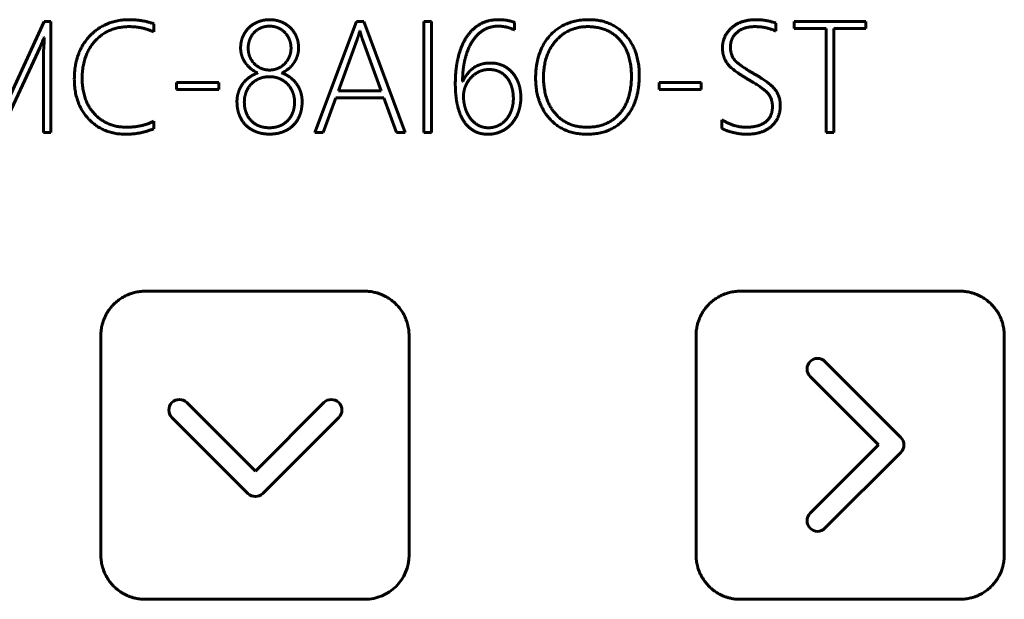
# Model space of a CAD drawing. Header units: millimetres. Extents: x -60 to 67, y -65 to 46.
# Tile 10 of 12: x 5 to 39, y -33 to -13. Entities that reach past the tile are written whole.
import ezdxf

# ---------------------------------------------------------------- set-up
doc = ezdxf.new("R2010")
doc.units = ezdxf.units.MM
doc.linetypes.add('K5LT_BASIC', pattern=[0])

msp = doc.modelspace()

# ---------------------------------------------------------------- linework, layer by layer
at = {"color": 150, "linetype": 'K5LT_BASIC', "lineweight": 60, "true_color": 0x0080ff}
for p, q in [((5.384, -12.65), (3.954, -15.762)), ((5.622, -12.65), (5.384, -12.65)), ((5.622, -16.541), (5.622, -12.65)), ((9.235, -13.014), (9.235, -12.729)), ((16.35, -12.65), (14.883, -16.541)), ((16.605, -12.65), (16.35, -12.65)), ((18.057, -16.541), (16.605, -12.65)), ((18.714, -12.65), (18.714, -16.541)), ((18.983, -12.65), (18.714, -12.65)), ((18.983, -16.541), (18.983, -12.65)), ((21.897, -12.946), (21.897, -12.68)), ((31.066, -12.984), (31.066, -12.702)), ((34.228, -12.65), (31.715, -12.65)), ((31.715, -12.65), (31.715, -12.897)), ((34.228, -12.897), (34.228, -12.65)), ((16.472, -12.989), (16.462, -12.989)), ((31.715, -12.897), (32.839, -12.897)), ((32.839, -12.897), (32.839, -16.541)), ((33.105, -16.541), (33.105, -12.897)), ((33.105, -12.897), (34.228, -12.897)), ((5.384, -13.206), (5.395, -13.206)), ((16.372, -13.28), (15.718, -15.084)), ((17.218, -15.084), (16.562, -13.285)), ((3.859, -16.541), (5.243, -13.545)), ((5.365, -13.779), (5.365, -16.541)), ((11.52, -14.791), (10.036, -14.791)), ((10.036, -14.791), (10.036, -15.035)), ((11.52, -15.035), (11.52, -14.791)), ((20.085, -14.758), (20.074, -14.758)), ((26.969, -14.791), (26.969, -15.035)), ((28.453, -14.791), (26.969, -14.791)), ((28.453, -15.035), (28.453, -14.791)), ((10.036, -15.035), (11.52, -15.035)), ((15.718, -15.084), (17.218, -15.084)), ((26.969, -15.035), (28.453, -15.035)), ((15.178, -16.541), (15.623, -15.331)), ((15.623, -15.331), (17.311, -15.331)), ((17.311, -15.331), (17.756, -16.541)), ((9.235, -16.413), (9.235, -16.153)), ((29.175, -16.096), (29.175, -16.402)), ((5.365, -16.541), (5.622, -16.541)), ((14.883, -16.541), (15.178, -16.541)), ((17.756, -16.541), (18.057, -16.541)), ((18.714, -16.541), (18.983, -16.541)), ((32.839, -16.541), (33.105, -16.541)), ((16.642, -22.119), (8.934, -22.119)), ((37.533, -22.119), (29.821, -22.119)), ((7.378, -23.675), (7.378, -31.387)), ((18.194, -31.387), (18.194, -23.675)), ((28.269, -23.675), (28.269, -31.383)), ((39.089, -31.383), (39.089, -23.675)), ((35.459, -27.256), (32.795, -24.589)), ((32.273, -25.114), (34.676, -27.517)), ((12.8, -28.434), (10.394, -26.032)), ((15.202, -26.032), (12.8, -28.434)), ((9.872, -26.554), (12.539, -29.221)), ((13.061, -29.221), (15.728, -26.554)), ((34.676, -27.517), (32.273, -29.919)), ((32.795, -30.445), (35.459, -27.778)), ((8.934, -32.939), (16.642, -32.939)), ((29.821, -32.939), (37.533, -32.939))]:
    msp.add_line(p, q, dxfattribs=at)
for points, degree in [([(8.377, -12.585), (7.536, -12.585), (6.991, -13.156)], 2), ([(9.235, -12.729), (8.825, -12.585), (8.377, -12.585)], 2), ([(12.896, -12.66), (12.709, -12.734), (12.573, -12.867)], 2), ([(13.3, -12.585), (13.083, -12.585), (12.896, -12.66)], 2), ([(13.707, -12.661), (13.52, -12.585), (13.3, -12.585)], 2), ([(14.03, -12.87), (13.894, -12.737), (13.707, -12.661)], 2), ([(20.688, -12.745), (20.407, -12.905), (20.213, -13.199)], 2), ([(21.33, -12.585), (20.969, -12.585), (20.688, -12.745)], 2), ([(21.897, -12.68), (21.65, -12.585), (21.33, -12.585)], 2), ([(24.516, -12.585), (23.645, -12.585), (23.141, -13.145)], 2), ([(25.789, -13.124), (25.302, -12.585), (24.516, -12.585)], 2), ([(30.372, -12.585), (29.837, -12.585), (29.517, -12.873)], 2), ([(31.066, -12.702), (30.719, -12.585), (30.372, -12.585)], 2), ([(7.181, -13.326), (7.639, -12.829), (8.372, -12.829)], 2), ([(8.372, -12.829), (8.825, -12.829), (9.235, -13.014)], 2), ([(12.573, -12.867), (12.437, -13), (12.36, -13.182)], 2), ([(12.756, -13.039), (12.657, -13.144), (12.603, -13.285)], 2), ([(12.992, -12.874), (12.855, -12.935), (12.756, -13.039)], 2), ([(13.297, -12.813), (13.129, -12.813), (12.992, -12.874)], 2), ([(13.595, -12.871), (13.458, -12.813), (13.297, -12.813)], 2), ([(13.833, -13.034), (13.732, -12.93), (13.595, -12.871)], 2), ([(13.993, -13.279), (13.935, -13.138), (13.833, -13.034)], 2), ([(14.242, -13.185), (14.166, -13.003), (14.03, -12.87)], 2), ([(16.462, -12.989), (16.415, -13.168), (16.372, -13.28)], 2), ([(16.513, -13.125), (16.494, -13.057), (16.472, -12.989)], 2), ([(16.562, -13.285), (16.532, -13.204), (16.513, -13.125)], 2), ([(20.41, -13.355), (20.573, -13.098), (20.803, -12.955)], 2), ([(20.803, -12.955), (21.034, -12.813), (21.324, -12.813)], 2), ([(21.324, -12.813), (21.62, -12.813), (21.897, -12.946)], 2), ([(24.469, -12.829), (23.791, -12.829), (23.353, -13.32)], 2), ([(25.589, -13.292), (25.178, -12.829), (24.469, -12.829)], 2), ([(26.276, -14.536), (26.276, -13.662), (25.789, -13.124)], 2), ([(29.517, -12.873), (29.197, -13.16), (29.197, -13.572)], 2), ([(29.477, -13.54), (29.477, -13.231), (29.709, -13.03)], 2), ([(29.709, -13.03), (29.94, -12.829), (30.337, -12.829)], 2), ([(30.337, -12.829), (30.725, -12.829), (31.066, -12.984)], 2), ([(5.243, -13.545), (5.3, -13.426), (5.384, -13.206)], 2), ([(5.395, -13.206), (5.365, -13.678), (5.365, -13.779)], 2), ([(6.991, -13.156), (6.446, -13.727), (6.446, -14.674)], 2), ([(6.722, -14.647), (6.722, -13.822), (7.181, -13.326)], 2), ([(12.36, -13.182), (12.283, -13.364), (12.283, -13.578)], 2), ([(12.603, -13.285), (12.549, -13.426), (12.549, -13.586)], 2), ([(14.052, -13.586), (14.052, -13.421), (13.993, -13.279)], 2), ([(14.318, -13.578), (14.318, -13.366), (14.242, -13.185)], 2), ([(20.213, -13.199), (20.019, -13.494), (19.919, -13.909)], 2), ([(20.161, -13.97), (20.247, -13.613), (20.41, -13.355)], 2), ([(23.141, -13.145), (22.638, -13.705), (22.638, -14.636)], 2), ([(23.353, -13.32), (22.915, -13.811), (22.915, -14.606)], 2), ([(26, -14.579), (26, -13.754), (25.589, -13.292)], 2), ([(12.283, -13.578), (12.283, -13.719), (12.325, -13.851)], 2), ([(12.549, -13.586), (12.549, -13.749), (12.607, -13.889)], 2), ([(13.992, -13.886), (14.052, -13.746), (14.052, -13.586)], 2), ([(14.275, -13.852), (14.318, -13.722), (14.318, -13.578)], 2), ([(29.197, -13.572), (29.197, -13.876), (29.354, -14.108)], 2), ([(29.635, -14.015), (29.477, -13.838), (29.477, -13.54)], 2), ([(12.325, -13.851), (12.367, -13.982), (12.446, -14.095)], 2), ([(12.446, -14.095), (12.524, -14.207), (12.635, -14.3)], 2), ([(12.607, -13.889), (12.665, -14.028), (12.767, -14.131)], 2), ([(12.767, -14.131), (12.869, -14.234), (13.006, -14.294)], 2), ([(13.59, -14.294), (13.729, -14.234), (13.831, -14.13)], 2), ([(13.831, -14.13), (13.932, -14.026), (13.992, -13.886)], 2), ([(13.973, -14.301), (14.082, -14.21), (14.157, -14.096)], 2), ([(14.157, -14.096), (14.233, -13.982), (14.275, -13.852)], 2), ([(19.919, -13.909), (19.819, -14.324), (19.819, -14.834)], 2), ([(20.074, -14.758), (20.074, -14.327), (20.161, -13.97)], 2), ([(21.059, -14.107), (20.369, -14.107), (20.085, -14.758)], 2), ([(21.493, -14.199), (21.297, -14.107), (21.059, -14.107)], 2), ([(29.354, -14.108), (29.512, -14.34), (30.103, -14.685)], 2), ([(30.32, -14.495), (29.794, -14.191), (29.635, -14.015)], 2), ([(12.882, -14.457), (12.698, -14.522), (12.562, -14.628)], 2), ([(12.635, -14.3), (12.747, -14.392), (12.882, -14.457)], 2), ([(13.006, -14.294), (13.143, -14.354), (13.297, -14.354)], 2), ([(13.297, -14.354), (13.452, -14.354), (13.59, -14.294)], 2), ([(13.732, -14.457), (13.864, -14.392), (13.973, -14.301)], 2), ([(14.044, -14.628), (13.911, -14.522), (13.732, -14.457)], 2), ([(20.645, -14.415), (20.481, -14.495), (20.361, -14.627)], 2), ([(21.002, -14.335), (20.809, -14.335), (20.645, -14.415)], 2), ([(21.358, -14.409), (21.2, -14.335), (21.002, -14.335)], 2), ([(21.628, -14.618), (21.517, -14.484), (21.358, -14.409)], 2), ([(21.828, -14.454), (21.688, -14.291), (21.493, -14.199)], 2), ([(22.043, -14.835), (21.967, -14.617), (21.828, -14.454)], 2), ([(31.046, -15.044), (30.866, -14.804), (30.32, -14.495)], 2), ([(6.446, -14.674), (6.446, -15.537), (6.949, -16.073)], 2), ([(7.161, -15.902), (6.722, -15.442), (6.722, -14.647)], 2), ([(12.562, -14.628), (12.427, -14.734), (12.336, -14.867)], 2), ([(12.664, -14.838), (12.546, -14.956), (12.479, -15.122)], 2), ([(12.943, -14.654), (12.782, -14.72), (12.664, -14.838)], 2), ([(13.292, -14.587), (13.105, -14.587), (12.943, -14.654)], 2), ([(13.657, -14.659), (13.493, -14.587), (13.292, -14.587)], 2), ([(13.936, -14.853), (13.821, -14.731), (13.657, -14.659)], 2), ([(14.114, -15.138), (14.052, -14.975), (13.936, -14.853)], 2), ([(14.266, -14.867), (14.176, -14.734), (14.044, -14.628)], 2), ([(19.819, -14.834), (19.819, -15.265), (19.896, -15.598)], 2), ([(20.361, -14.627), (20.242, -14.758), (20.174, -14.926)], 2), ([(21.798, -14.941), (21.739, -14.753), (21.628, -14.618)], 2), ([(22.119, -15.306), (22.119, -15.054), (22.043, -14.835)], 2), ([(22.638, -14.636), (22.638, -15.512), (23.128, -16.06)], 2), ([(22.915, -14.606), (22.915, -15.409), (23.33, -15.885)], 2), ([(25.579, -15.891), (26, -15.42), (26, -14.579)], 2), ([(25.777, -16.055), (26.276, -15.501), (26.276, -14.536)], 2), ([(30.103, -14.685), (30.632, -14.991), (30.791, -15.169)], 2), ([(12.2, -15.15), (12.155, -15.301), (12.155, -15.455)], 2), ([(12.336, -14.867), (12.245, -15), (12.2, -15.15)], 2), ([(12.479, -15.122), (12.413, -15.287), (12.413, -15.482)], 2), ([(14.176, -15.482), (14.176, -15.301), (14.114, -15.138)], 2), ([(14.399, -15.15), (14.356, -15), (14.266, -14.867)], 2), ([(14.442, -15.455), (14.442, -15.301), (14.399, -15.15)], 2), ([(20.174, -14.926), (20.106, -15.095), (20.106, -15.268)], 2), ([(21.856, -15.358), (21.856, -15.13), (21.798, -14.941)], 2), ([(30.791, -15.169), (30.95, -15.347), (30.95, -15.645)], 2), ([(31.226, -15.596), (31.226, -15.284), (31.046, -15.044)], 2), ([(12.155, -15.455), (12.155, -15.729), (12.241, -15.942)], 2), ([(12.413, -15.482), (12.413, -15.686), (12.478, -15.851)], 2), ([(14.111, -15.851), (14.176, -15.686), (14.176, -15.482)], 2), ([(14.358, -15.94), (14.442, -15.727), (14.442, -15.455)], 2), ([(20.106, -15.268), (20.106, -15.491), (20.169, -15.693)], 2), ([(21.79, -15.765), (21.856, -15.577), (21.856, -15.358)], 2), ([(22.034, -15.827), (22.119, -15.588), (22.119, -15.306)], 2), ([(12.478, -15.851), (12.543, -16.017), (12.659, -16.135)], 2), ([(13.928, -16.135), (14.046, -16.017), (14.111, -15.851)], 2), ([(19.896, -15.598), (19.973, -15.93), (20.12, -16.154)], 2), ([(20.169, -15.693), (20.231, -15.895), (20.345, -16.047)], 2), ([(21.607, -16.089), (21.723, -15.952), (21.79, -15.765)], 2), ([(21.794, -16.239), (21.948, -16.066), (22.034, -15.827)], 2), ([(23.33, -15.885), (23.745, -16.361), (24.437, -16.361)], 2), ([(24.437, -16.361), (25.159, -16.361), (25.579, -15.891)], 2), ([(30.95, -15.645), (30.95, -15.984), (30.714, -16.173)], 2), ([(30.916, -16.326), (31.226, -16.044), (31.226, -15.596)], 2), ([(6.949, -16.073), (7.452, -16.608), (8.25, -16.608)], 2), ([(8.272, -16.361), (7.599, -16.361), (7.161, -15.902)], 2), ([(9.235, -16.153), (8.809, -16.361), (8.272, -16.361)], 2), ([(12.241, -15.942), (12.326, -16.155), (12.478, -16.302)], 2), ([(12.659, -16.135), (12.774, -16.253), (12.935, -16.317)], 2), ([(13.647, -16.317), (13.81, -16.253), (13.928, -16.135)], 2), ([(14.124, -16.3), (14.274, -16.153), (14.358, -15.94)], 2), ([(20.12, -16.154), (20.266, -16.378), (20.478, -16.493)], 2), ([(20.345, -16.047), (20.459, -16.199), (20.62, -16.29)], 2), ([(21.328, -16.303), (21.49, -16.226), (21.607, -16.089)], 2), ([(21.426, -16.511), (21.639, -16.413), (21.794, -16.239)], 2), ([(23.128, -16.06), (23.618, -16.608), (24.442, -16.608)], 2), ([(24.442, -16.608), (25.278, -16.608), (25.777, -16.055)], 2), ([(30.022, -16.361), (29.593, -16.361), (29.175, -16.096)], 2), ([(30.714, -16.173), (30.478, -16.361), (30.022, -16.361)], 2), ([(8.25, -16.608), (8.763, -16.608), (9.235, -16.413)], 2), ([(12.478, -16.302), (12.63, -16.448), (12.839, -16.526)], 2), ([(12.839, -16.526), (13.048, -16.603), (13.297, -16.603)], 2), ([(12.935, -16.317), (13.097, -16.38), (13.292, -16.38)], 2), ([(13.292, -16.38), (13.485, -16.38), (13.647, -16.317)], 2), ([(13.297, -16.603), (13.552, -16.603), (13.763, -16.526)], 2), ([(13.763, -16.526), (13.973, -16.448), (14.124, -16.3)], 2), ([(20.478, -16.493), (20.69, -16.608), (20.958, -16.608)], 2), ([(20.62, -16.29), (20.782, -16.38), (20.98, -16.38)], 2), ([(20.958, -16.608), (21.213, -16.608), (21.426, -16.511)], 2), ([(20.98, -16.38), (21.167, -16.38), (21.328, -16.303)], 2), ([(29.175, -16.402), (29.314, -16.484), (29.576, -16.546)], 2), ([(29.576, -16.546), (29.837, -16.608), (30.038, -16.608)], 2), ([(30.038, -16.608), (30.605, -16.608), (30.916, -16.326)], 2), ([(32.795, -24.589), (32.651, -24.444), (32.418, -24.444), (32.273, -24.589)], 3), ([(32.273, -24.589), (32.129, -24.733), (32.129, -24.97), (32.273, -25.114)], 3), ([(10.394, -26.032), (10.249, -25.887), (10.017, -25.887), (9.872, -26.032)], 3), ([(15.728, -26.032), (15.583, -25.887), (15.347, -25.887), (15.202, -26.032)], 3), ([(9.872, -26.032), (9.727, -26.176), (9.727, -26.409), (9.872, -26.554)], 3), ([(15.728, -26.554), (15.873, -26.409), (15.873, -26.176), (15.728, -26.032)], 3), ([(35.459, -27.778), (35.604, -27.633), (35.604, -27.4), (35.459, -27.256)], 3), ([(12.539, -29.221), (12.684, -29.365), (12.916, -29.365), (13.061, -29.221)], 3), ([(32.273, -29.919), (32.129, -30.064), (32.129, -30.3), (32.273, -30.445)], 3), ([(32.273, -30.445), (32.418, -30.59), (32.651, -30.59), (32.795, -30.445)], 3), ([(16.642, -32.939), (17.499, -32.939), (18.194, -32.244), (18.194, -31.387)], 3)]:
    msp.add_open_spline(points, degree=degree, dxfattribs=at)
for points, knots in [([(8.934, -22.119), (8.901, -22.119), (8.836, -22.121), (8.74, -22.13), (8.646, -22.145), (8.579, -22.16), (8.536, -22.171), (8.512, -22.177), (8.473, -22.189), (8.423, -22.205), (8.37, -22.225), (8.324, -22.244), (8.266, -22.269), (8.169, -22.318), (8.04, -22.398), (7.897, -22.512), (7.807, -22.602), (7.719, -22.702), (7.674, -22.76), (7.636, -22.818), (7.633, -22.822), (7.628, -22.831), (7.617, -22.848), (7.593, -22.885), (7.556, -22.951), (7.521, -23.021), (7.491, -23.092), (7.469, -23.148), (7.443, -23.225), (7.426, -23.287), (7.402, -23.394), (7.383, -23.511), (7.378, -23.626), (7.378, -23.675)], [0, 0, 0, 0, 1.181341, 2.362683, 3.544024, 4.725366, 4.965151, 5.204937, 5.649336, 6.538133, 7.183247, 7.818418, 8.45359, 9.605955, 11.99403, 14.341996, 16.689962, 16.944759, 19.496955, 19.549365, 19.654187, 19.68325, 19.935006, 20.425468, 21.406393, 22.83479, 23.468767, 24.370162, 25.104801, 26.574078, 26.807689, 29.2227, 31, 31, 31, 31]), ([(18.194, -23.675), (18.194, -23.642), (18.192, -23.577), (18.183, -23.481), (18.168, -23.387), (18.153, -23.319), (18.142, -23.276), (18.136, -23.252), (18.124, -23.212), (18.108, -23.163), (18.088, -23.109), (18.069, -23.064), (18.044, -23.006), (17.995, -22.908), (17.914, -22.778), (17.8, -22.635), (17.709, -22.545), (17.61, -22.458), (17.552, -22.413), (17.494, -22.375), (17.49, -22.373), (17.482, -22.367), (17.465, -22.356), (17.427, -22.333), (17.362, -22.296), (17.291, -22.261), (17.22, -22.231), (17.165, -22.21), (17.107, -22.19), (17.051, -22.174), (16.957, -22.15), (16.85, -22.131), (16.732, -22.121), (16.672, -22.119), (16.642, -22.119)], [0, 0, 0, 0, 1.225103, 2.450207, 3.67531, 4.900414, 5.148899, 5.397385, 5.859706, 6.784347, 7.445011, 8.095639, 8.746268, 9.954957, 12.430163, 14.866241, 17.302318, 17.565196, 20.177948, 20.228214, 20.328748, 20.373905, 20.633031, 21.138381, 22.149081, 23.6264, 24.287635, 25.205393, 25.945492, 26.685591, 27.509494, 29.748997, 30.874499, 32, 32, 32, 32]), ([(29.821, -22.119), (29.789, -22.119), (29.724, -22.121), (29.628, -22.13), (29.535, -22.145), (29.467, -22.16), (29.425, -22.171), (29.401, -22.177), (29.361, -22.189), (29.312, -22.205), (29.259, -22.224), (29.214, -22.243), (29.157, -22.269), (29.06, -22.317), (28.93, -22.398), (28.829, -22.478), (28.775, -22.527), (28.756, -22.545), (28.723, -22.576), (28.672, -22.629), (28.625, -22.684), (28.579, -22.742), (28.552, -22.78), (28.531, -22.811), (28.522, -22.825), (28.493, -22.87), (28.452, -22.94), (28.412, -23.022), (28.383, -23.089), (28.362, -23.145), (28.335, -23.223), (28.318, -23.286), (28.306, -23.337), (28.302, -23.356), (28.297, -23.383), (28.288, -23.432), (28.274, -23.53), (28.269, -23.617), (28.269, -23.675)], [0, 0, 0, 0, 1.369995, 2.739991, 4.109986, 5.479982, 5.757845, 6.035708, 6.552794, 7.586965, 8.325533, 9.052789, 9.780045, 11.132444, 13.90797, 16.638263, 16.933399, 17.229654, 17.821045, 19.003827, 20.50876, 21.121576, 22.347208, 22.623368, 22.804855, 23.097515, 25.012959, 26.460736, 27.190012, 28.246885, 29.115266, 30.852029, 31.12242, 31.402918, 31.708944, 32.320996, 33.545101, 36, 36, 36, 36]), ([(39.089, -23.675), (39.089, -23.643), (39.087, -23.578), (39.078, -23.482), (39.063, -23.388), (39.048, -23.32), (39.037, -23.278), (39.031, -23.254), (39.019, -23.214), (39.003, -23.165), (38.983, -23.112), (38.965, -23.065), (38.939, -23.008), (38.89, -22.911), (38.81, -22.781), (38.696, -22.638), (38.606, -22.548), (38.507, -22.461), (38.448, -22.416), (38.39, -22.377), (38.386, -22.375), (38.378, -22.369), (38.361, -22.358), (38.323, -22.335), (38.258, -22.298), (38.187, -22.263), (38.116, -22.232), (38.06, -22.211), (37.983, -22.185), (37.921, -22.168), (37.814, -22.143), (37.697, -22.125), (37.582, -22.119), (37.533, -22.119)], [0, 0, 0, 0, 1.181345, 2.362689, 3.544034, 4.725378, 4.965167, 5.204956, 5.649334, 6.53809, 7.183329, 7.818623, 8.453918, 9.60608, 11.994094, 14.341974, 16.689854, 16.944662, 19.496912, 19.549111, 19.653508, 19.683434, 19.93519, 20.425667, 21.406621, 22.834752, 23.468503, 24.370674, 25.106331, 26.577646, 26.811265, 29.223007, 31, 31, 31, 31]), ([(7.378, -31.387), (7.378, -31.419), (7.38, -31.484), (7.389, -31.58), (7.403, -31.674), (7.418, -31.741), (7.429, -31.784), (7.435, -31.807), (7.447, -31.847), (7.463, -31.896), (7.483, -31.949), (7.501, -31.994), (7.527, -32.052), (7.576, -32.149), (7.656, -32.278), (7.736, -32.379), (7.785, -32.433), (7.803, -32.453), (7.835, -32.486), (7.887, -32.536), (7.942, -32.583), (8.001, -32.629), (8.039, -32.657), (8.07, -32.678), (8.084, -32.687), (8.128, -32.716), (8.199, -32.757), (8.281, -32.797), (8.348, -32.825), (8.403, -32.847), (8.479, -32.872), (8.541, -32.89), (8.647, -32.914), (8.766, -32.933), (8.883, -32.939), (8.934, -32.939)], [0, 0, 0, 0, 1.255882, 2.511765, 3.767647, 5.023529, 5.278236, 5.532942, 6.007053, 6.955275, 7.631789, 8.297947, 8.964105, 10.204746, 12.749273, 15.252431, 15.522949, 15.794494, 16.336558, 17.420686, 18.800702, 19.363, 20.487594, 20.740701, 20.90895, 21.177218, 22.935353, 24.265199, 24.938767, 25.892153, 26.667652, 28.21865, 28.466491, 31.04083, 33, 33, 33, 33]), ([(28.269, -31.383), (28.269, -31.416), (28.271, -31.481), (28.28, -31.578), (28.295, -31.672), (28.31, -31.74), (28.321, -31.783), (28.327, -31.806), (28.339, -31.846), (28.355, -31.896), (28.375, -31.949), (28.394, -31.995), (28.42, -32.053), (28.468, -32.15), (28.549, -32.28), (28.663, -32.423), (28.754, -32.514), (28.853, -32.601), (28.911, -32.645), (28.969, -32.683), (28.973, -32.686), (28.981, -32.691), (28.998, -32.702), (29.036, -32.725), (29.101, -32.762), (29.172, -32.797), (29.243, -32.828), (29.298, -32.849), (29.356, -32.868), (29.412, -32.885), (29.507, -32.909), (29.614, -32.927), (29.731, -32.937), (29.791, -32.939), (29.821, -32.939)], [0, 0, 0, 0, 1.225006, 2.450011, 3.675017, 4.900023, 5.148495, 5.396967, 5.859202, 6.783671, 7.444558, 8.095402, 8.746246, 9.954383, 12.429363, 14.865157, 17.300951, 17.563835, 20.177334, 20.227909, 20.329058, 20.372995, 20.632132, 21.137505, 22.148252, 23.625296, 24.286227, 25.204844, 25.946098, 26.687352, 27.508654, 29.749006, 30.874503, 32, 32, 32, 32]), ([(37.533, -32.939), (37.566, -32.939), (37.631, -32.937), (37.727, -32.928), (37.82, -32.913), (37.888, -32.899), (37.931, -32.888), (37.954, -32.881), (37.994, -32.87), (38.043, -32.853), (38.097, -32.834), (38.143, -32.815), (38.201, -32.789), (38.297, -32.74), (38.427, -32.66), (38.57, -32.547), (38.66, -32.456), (38.747, -32.357), (38.792, -32.298), (38.831, -32.24), (38.834, -32.236), (38.839, -32.228), (38.85, -32.211), (38.873, -32.173), (38.911, -32.108), (38.945, -32.037), (38.976, -31.966), (38.997, -31.911), (39.023, -31.833), (39.041, -31.771), (39.065, -31.664), (39.084, -31.547), (39.089, -31.432), (39.089, -31.383)], [0, 0, 0, 0, 1.18125, 2.3625, 3.54375, 4.725, 4.964775, 5.204551, 5.648846, 6.537438, 7.182889, 7.818388, 8.453888, 9.605522, 11.993318, 14.340926, 16.688533, 16.943347, 19.495712, 19.547604, 19.651387, 19.682552, 19.934319, 20.424818, 21.405816, 22.83369, 23.467152, 24.37013, 25.106873, 26.580358, 26.813971, 29.22258, 31, 31, 31, 31])]:
    msp.add_open_spline(points, degree=3, knots=knots, dxfattribs=at)

doc.saveas('drawing.dxf')
